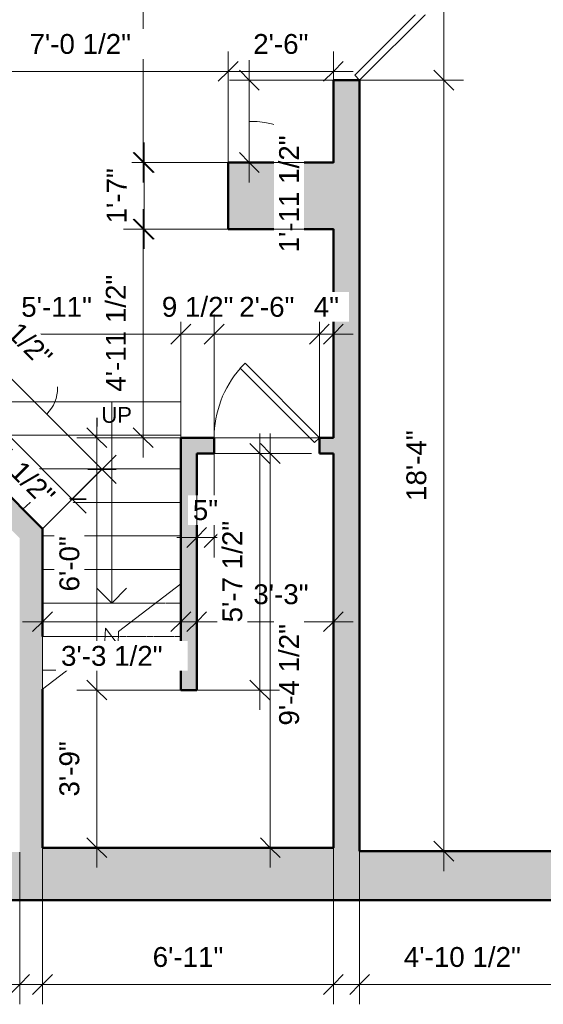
# Model space of a CAD drawing. Header units: inches. Extents: x -321 to 482, y -30 to 637.
# Tile 9 of 11: x 155 to 304, y -30 to 251. Entities that reach past the tile are written whole.
import ezdxf

# ---------------------------------------------------------------- set-up
doc = ezdxf.new("R2010")
doc.units = ezdxf.units.IN
doc.header["$MEASUREMENT"] = 0
doc.linetypes.add('Overhead', pattern=[0.15625, 0.09375, -0.0625])
for name, color, linetype, lineweight in [('A-ANNO-DIMS', 211, 'Continuous', 9), ('A-ANNO-DIMS-48', 211, 'Continuous', 9), ('A-DETL-THIN', 151, 'Continuous', 18), ('A-DOOR', 31, 'Continuous', 18), ('A-WALL', 113, 'Continuous', 18), ('A-WALL-PATT', 111, 'Continuous', 18), ('S-STRS', 31, 'Continuous', 18), ('S-STRS-MBND', 31, 'Overhead', 18), ('S-STRS-TEXT', 31, 'Continuous', 18)]:
    doc.layers.add(name, color=color, linetype=linetype, lineweight=lineweight)
doc.styles.add('Arial', font='arial.ttf', dxfattribs={"height": 4.5})
doc.styles.add('Arial_1', font='arial.ttf', dxfattribs={"height": 5.669291})
doc.dimstyles.new('Linear_-_3mm_Arial', dxfattribs={"dimscale": 12, "dimtxt": 5.784148, "dimasz": 0.472441, "dimexe": 0.472441, "dimexo": 0, "dimgap": 0.275591, "dimtad": 1, "dimrnd": 0.25, "dimzin": 3, "dimdsep": 46, "dimlunit": 4, "dimtxsty": 'Arial_1', "dimblk1": 'OBLIQUE', "dimblk2": 'OBLIQUE', "dimsah": 1, "dimcen": 0.09, "dimdle": 0.472441, "dimazin": 2, "dimtfac": 1, "dimtdec": 4, "dimtix": 1, "dimtmove": 0, "dimatfit": 3, "dimfxl": 1, "dimtvp": 1, "dimtfill": 1, "dimfrac": 2, "dimtolj": 1, "dimtzin": 0, "dimarcsym": 2})
doc.dimstyles.new('Linear_-_3mm_Arial_1', dxfattribs={"dimscale": 12, "dimtxt": 5.784148, "dimasz": 0.472441, "dimexe": 0.472441, "dimexo": 0, "dimgap": 0.275591, "dimtad": 1, "dimrnd": 0.25, "dimzin": 3, "dimdsep": 46, "dimlunit": 4, "dimtxsty": 'Arial_1', "dimblk1": 'OBLIQUE', "dimblk2": 'OBLIQUE', "dimsah": 1, "dimcen": 0.09, "dimdle": 0.472441, "dimazin": 2, "dimtfac": 1, "dimtdec": 4, "dimtix": 1, "dimtmove": 2, "dimatfit": 3, "dimfxl": 1, "dimtvp": 1, "dimtfill": 1, "dimfrac": 2, "dimtolj": 1, "dimtzin": 0, "dimarcsym": 2})
doc.dimstyles.new('Linear_-_3mm_Arial_2', dxfattribs={"dimscale": 12, "dimtxt": 5.784148, "dimasz": 0.472441, "dimexe": 0.472441, "dimexo": 0, "dimgap": 0.275591, "dimtad": 1, "dimrnd": 0.25, "dimzin": 3, "dimdsep": 46, "dimlunit": 4, "dimtxsty": 'Arial_1', "dimblk1": 'OBLIQUE', "dimblk2": 'OBLIQUE', "dimsah": 1, "dimcen": 0.09, "dimdle": 0.472441, "dimazin": 2, "dimtfac": 1, "dimtdec": 4, "dimtix": 1, "dimtmove": 1, "dimatfit": 3, "dimfxl": 1, "dimtvp": 1, "dimtfill": 1, "dimfrac": 2, "dimtolj": 1, "dimtzin": 0, "dimarcsym": 2})

# ---------------------------------------------------------------- blocks, each defined once
blk = doc.blocks.new('Door_2 - 4_-8_ X 6_-8_-440159-1-1st Floor Plan')
at = {"layer": 'A-DOOR', "lineweight": 35}
for p, q in [((-28, 3.75), (-8.2, 23.55)), ((-8.2, 23.55), (-6.79, 22.13)), ((8.2, 23.55), (6.79, 22.13)), ((28, 3.75), (8.2, 23.55)), ((-6.79, 22.13), (-26.59, 2.34)), ((6.79, 22.13), (26.59, 2.34)), ((-26.59, 2.34), (-28, 3.75)), ((26.59, 2.34), (28, 3.75))]:
    blk.add_line(p, q, dxfattribs=at)
at = {"layer": 'A-DOOR'}
for centre, start, end in [((-28, 3.75), 0, 45), ((28, 3.75), 135, 180)]:
    blk.add_arc(centre, 28, start, end, dxfattribs=at)
blk = doc.blocks.new('Door_1 - 2_-6_ X 6_-8_-440128-1-1st Floor Plan')
at = {"layer": 'A-DOOR', "lineweight": 35}
for p, q in [((-6.21, 23.46), (-7.63, 22.05)), ((15, 2.25), (-6.21, 23.46)), ((13.59, 0.84), (-7.63, 22.05)), ((15, 2.25), (13.59, 0.84))]:
    blk.add_line(p, q, dxfattribs=at)
at = {"layer": 'A-DOOR'}
blk.add_arc((15.07, 2.25), 30.07, 138.9055, 180, dxfattribs=at)
blk = doc.blocks.new('DIMBLOCK22-1-1st Floor Plan')
at = {"layer": 'A-ANNO-DIMS-48'}
for p, q in [((10, 13.75), (10, -29.67)), ((10, -24), (10, 13.75)), ((155, 13.75), (155, -29.67)), ((155, -24), (155, 13.75)), ((4.33, -24), (160.67, -24))]:
    blk.add_line(p, q, dxfattribs=at)
at = {"layer": 'A-ANNO-DIMS-48', "lineweight": 35}
for p, q in [((10, -24), (12.84, -21.17)), ((155, -24), (157.83, -21.17)), ((10, -24), (7.17, -26.83)), ((155, -24), (152.17, -26.83))]:
    blk.add_line(p, q, dxfattribs=at)
at = {"layer": 'A-ANNO-DIMS-48', "color": 0, "insert": (72.44, -13.33), "char_height": 5.669, "width": 24.1332, "attachment_point": 1, "line_spacing_factor": 0.941778, "style": 'Arial_1', "bg_fill": 3, "box_fill_scale": 1.25, "bg_fill_color": 256, "bg_fill_true_color": 13158600, "bg_fill_transparency": 0}
blk.add_mtext('12\'-1"', dxfattribs=at)
blk = doc.blocks.new('_Oblique')
at = {"color": 0, "linetype": 'ByBlock', "lineweight": -2}
blk.add_line((-0.5, -0.5), (0.5, 0.5), dxfattribs=at)
blk = doc.blocks.new('DIMBLOCK28-1-1st Floor Plan')
at = {"layer": 'A-ANNO-DIMS-48'}
for p, q in [((161.5, 15), (161.5, -29.67)), ((161.5, -24), (161.5, 15)), ((244.5, 15), (244.5, -29.67)), ((244.5, -24), (244.5, 15)), ((155.83, -24), (250.17, -24))]:
    blk.add_line(p, q, dxfattribs=at)
at = {"layer": 'A-ANNO-DIMS-48', "lineweight": 35}
for p, q in [((161.5, -24), (164.33, -21.17)), ((244.5, -24), (247.33, -21.17)), ((161.5, -24), (158.67, -26.83)), ((244.5, -24), (241.67, -26.83))]:
    blk.add_line(p, q, dxfattribs=at)
at = {"layer": 'A-ANNO-DIMS-48', "color": 0, "insert": (192.94, -13.33), "char_height": 5.669, "width": 24.1332, "attachment_point": 1, "line_spacing_factor": 0.941778, "style": 'Arial_1', "bg_fill": 3, "box_fill_scale": 1.25, "bg_fill_color": 256, "bg_fill_true_color": 13158600, "bg_fill_transparency": 0}
blk.add_mtext('6\'-11"', dxfattribs=at)
blk = doc.blocks.new('DIMBLOCK29-1-1st Floor Plan')
at = {"layer": 'A-ANNO-DIMS-48'}
for p, q in [((252, 14), (252, -29.67)), ((252, -24), (252, 14)), ((310.5, 0), (310.5, -29.67)), ((310.5, -24), (310.5, 0)), ((246.33, -24), (310.5, -24))]:
    blk.add_line(p, q, dxfattribs=at)
at = {"layer": 'A-ANNO-DIMS-48', "lineweight": 35}
for p, q in [((252, -24), (254.83, -21.17)), ((310.5, -24), (313.33, -21.17)), ((252, -24), (249.17, -26.83)), ((310.5, -24), (307.67, -26.83))]:
    blk.add_line(p, q, dxfattribs=at)
at = {"layer": 'A-ANNO-DIMS-48', "color": 0, "insert": (264.61, -13.33), "char_height": 5.669, "width": 39.9373, "attachment_point": 1, "line_spacing_factor": 0.941778, "style": 'Arial_1', "bg_fill": 3, "box_fill_scale": 1.25, "bg_fill_color": 256, "bg_fill_true_color": 13158600, "bg_fill_transparency": 0}
blk.add_mtext('4\'-10 1/2"', dxfattribs=at)
blk = doc.blocks.new('DIMBLOCK90-1-1st Floor Plan')
at = {"layer": 'A-ANNO-DIMS-48', "lineweight": 35}
for p, q in [((276, 290), (273.17, 292.83)), ((276, 290), (278.83, 287.17)), ((276, 234), (273.17, 236.83)), ((276, 234), (278.83, 231.17))]:
    blk.add_line(p, q, dxfattribs=at)
at = {"layer": 'A-ANNO-DIMS-48'}
for p, q in [((251.17, 290), (281.67, 290)), ((276, 290), (251.17, 290)), ((276, 290), (276, 234)), ((251.17, 234), (281.67, 234)), ((276, 234), (251.17, 234))]:
    blk.add_line(p, q, dxfattribs=at)
at = {"layer": 'A-ANNO-DIMS-48', "color": 0, "insert": (265.33, 254.12), "char_height": 5.669, "width": 18.9008, "attachment_point": 1, "rotation": 90, "line_spacing_factor": 0.941778, "style": 'Arial_1', "bg_fill": 3, "box_fill_scale": 1.25, "bg_fill_color": 256, "bg_fill_true_color": 13158600, "bg_fill_transparency": 0}
blk.add_mtext('4\'-8"', dxfattribs=at)
blk = doc.blocks.new('DIMBLOCK91-1-1st Floor Plan')
at = {"layer": 'A-ANNO-DIMS-48', "lineweight": 35}
for p, q in [((276, 234), (273.17, 236.83)), ((276, 234), (278.83, 231.17)), ((276, 14), (273.17, 16.83)), ((276, 14), (278.83, 11.17))]:
    blk.add_line(p, q, dxfattribs=at)
at = {"layer": 'A-ANNO-DIMS-48'}
for p, q in [((251.17, 234), (281.67, 234)), ((276, 234), (251.17, 234)), ((276, 234), (276, 8.33)), ((252.17, 14), (281.67, 14)), ((276, 14), (252.17, 14))]:
    blk.add_line(p, q, dxfattribs=at)
at = {"layer": 'A-ANNO-DIMS-48', "color": 0, "insert": (265.33, 113.94), "char_height": 5.669, "width": 24.1332, "attachment_point": 1, "rotation": 90, "line_spacing_factor": 0.941778, "style": 'Arial_1', "bg_fill": 3, "box_fill_scale": 1.25, "bg_fill_color": 256, "bg_fill_true_color": 13158600, "bg_fill_transparency": 0}
blk.add_mtext('18\'-4"', dxfattribs=at)
blk = doc.blocks.new('DIMBLOCK92-1-1st Floor Plan')
at = {"layer": 'A-ANNO-DIMS-48'}
for p, q in [((220.5, 239.67), (220.5, 204.83)), ((244.5, 234), (214.83, 234)), ((220.5, 234), (244.5, 234)), ((244.25, 210.5), (214.83, 210.5)), ((220.5, 210.5), (244.25, 210.5))]:
    blk.add_line(p, q, dxfattribs=at)
at = {"layer": 'A-ANNO-DIMS-48', "lineweight": 35}
for p, q in [((220.5, 234), (217.67, 236.83)), ((220.5, 234), (223.33, 231.17)), ((220.5, 210.5), (217.67, 213.33)), ((220.5, 210.5), (223.33, 207.67))]:
    blk.add_line(p, q, dxfattribs=at)
at = {"layer": 'A-ANNO-DIMS-48'}
blk.add_ellipse((220.5, 218.14), major_axis=(-11.43, 0), ratio=0.35982, start_param=3.141593, end_param=4.712389, dxfattribs=at)
at = {"layer": 'A-ANNO-DIMS-48', "color": 0, "insert": (229.02, 184.86), "char_height": 5.669, "width": 39.9373, "attachment_point": 1, "rotation": 90, "line_spacing_factor": 0.941778, "style": 'Arial_1', "bg_fill": 3, "box_fill_scale": 1.25, "bg_fill_color": 256, "bg_fill_true_color": 13158600, "bg_fill_transparency": 0}
blk.add_mtext('1\'-11 1/2"', dxfattribs=at)
blk = doc.blocks.new('DIMBLOCK93-1-1st Floor Plan')
at = {"layer": 'A-ANNO-DIMS-48'}
for p, q in [((190.25, 328.17), (190.25, 204.83)), ((243.46, 322.5), (184.58, 322.5)), ((190.25, 322.5), (243.46, 322.5)), ((244.74, 210.5), (184.58, 210.5)), ((190.25, 210.5), (244.74, 210.5))]:
    blk.add_line(p, q, dxfattribs=at)
at = {"layer": 'A-ANNO-DIMS-48', "lineweight": 35}
for p, q in [((190.25, 322.5), (187.42, 325.33)), ((190.25, 322.5), (193.08, 319.67)), ((190.25, 210.5), (187.42, 213.33)), ((190.25, 210.5), (193.08, 207.67))]:
    blk.add_line(p, q, dxfattribs=at)
at = {"layer": 'A-ANNO-DIMS-48', "color": 0, "insert": (179.58, 258.62), "char_height": 5.669, "width": 18.9008, "attachment_point": 1, "rotation": 90, "line_spacing_factor": 0.941778, "style": 'Arial_1', "bg_fill": 3, "box_fill_scale": 1.25, "bg_fill_color": 256, "bg_fill_true_color": 13158600, "bg_fill_transparency": 0}
blk.add_mtext('9\'-4"', dxfattribs=at)
blk = doc.blocks.new('DIMBLOCK94-1-1st Floor Plan')
at = {"layer": 'A-ANNO-DIMS-48'}
for p, q in [((190.25, 126.33), (190.25, 197.17)), ((244.74, 191.5), (184.58, 191.5)), ((190.25, 191.5), (244.74, 191.5)), ((243.87, 132), (184.58, 132)), ((190.25, 132), (243.87, 132))]:
    blk.add_line(p, q, dxfattribs=at)
at = {"layer": 'A-ANNO-DIMS-48', "lineweight": 35}
for p, q in [((190.25, 191.5), (187.42, 194.33)), ((190.25, 191.5), (193.08, 188.67)), ((190.25, 132), (187.42, 134.83)), ((190.25, 132), (193.08, 129.17))]:
    blk.add_line(p, q, dxfattribs=at)
at = {"layer": 'A-ANNO-DIMS-48', "color": 0, "insert": (179.58, 145.11), "char_height": 5.669, "width": 39.9373, "attachment_point": 1, "rotation": 90, "line_spacing_factor": 0.941778, "style": 'Arial_1', "bg_fill": 3, "box_fill_scale": 1.25, "bg_fill_color": 256, "bg_fill_true_color": 13158600, "bg_fill_transparency": 0}
blk.add_mtext('4\'-11 1/2"', dxfattribs=at)
blk = doc.blocks.new('DIMBLOCK97-1-1st Floor Plan')
at = {"layer": 'A-ANNO-DIMS-48'}
for p, q in [((130, 212.5), (130, 242.17)), ((214.5, 210.5), (214.5, 242.17)), ((130, 236.5), (214.5, 236.5)), ((130, 236.5), (130, 212.5)), ((214.5, 236.5), (214.5, 210.5))]:
    blk.add_line(p, q, dxfattribs=at)
at = {"layer": 'A-ANNO-DIMS-48', "lineweight": 35}
for p, q in [((130, 236.5), (132.83, 239.33)), ((214.5, 236.5), (217.33, 239.33)), ((130, 236.5), (127.17, 233.67)), ((214.5, 236.5), (211.67, 233.67))]:
    blk.add_line(p, q, dxfattribs=at)
at = {"layer": 'A-ANNO-DIMS-48', "color": 0, "insert": (157.79, 247.17), "char_height": 5.669, "width": 34.7049, "attachment_point": 1, "line_spacing_factor": 0.941778, "style": 'Arial_1', "bg_fill": 3, "box_fill_scale": 1.25, "bg_fill_color": 256, "bg_fill_true_color": 13158600, "bg_fill_transparency": 0}
blk.add_mtext('7\'-0 1/2"', dxfattribs=at)
blk = doc.blocks.new('DIMBLOCK98-1-1st Floor Plan')
at = {"layer": 'A-ANNO-DIMS-48'}
for p, q in [((214.5, 210.5), (214.5, 242.17)), ((244.5, 211.17), (244.5, 242.17)), ((214.5, 236.5), (250.17, 236.5)), ((214.5, 236.5), (214.5, 210.5)), ((244.5, 236.5), (244.5, 211.17))]:
    blk.add_line(p, q, dxfattribs=at)
at = {"layer": 'A-ANNO-DIMS-48', "lineweight": 35}
for p, q in [((214.5, 236.5), (217.33, 239.33)), ((244.5, 236.5), (247.33, 239.33)), ((214.5, 236.5), (211.67, 233.67)), ((244.5, 236.5), (241.67, 233.67))]:
    blk.add_line(p, q, dxfattribs=at)
at = {"layer": 'A-ANNO-DIMS-48', "color": 0, "insert": (221.62, 247.17), "char_height": 5.669, "width": 18.9008, "attachment_point": 1, "line_spacing_factor": 0.941778, "style": 'Arial_1', "bg_fill": 3, "box_fill_scale": 1.25, "bg_fill_color": 256, "bg_fill_true_color": 13158600, "bg_fill_transparency": 0}
blk.add_mtext('2\'-6"', dxfattribs=at)
blk = doc.blocks.new('DIMBLOCK99-1-1st Floor Plan')
at = {"layer": 'A-ANNO-DIMS-48'}
for p, q in [((190.5, 185.83), (190.5, 216.17)), ((214.5, 210.5), (184.83, 210.5)), ((190.5, 210.5), (214.5, 210.5)), ((214.5, 191.5), (184.83, 191.5)), ((190.5, 191.5), (214.5, 191.5))]:
    blk.add_line(p, q, dxfattribs=at)
at = {"layer": 'A-ANNO-DIMS-48', "lineweight": 35}
for p, q in [((190.5, 210.5), (187.67, 213.33)), ((190.5, 210.5), (193.33, 207.67)), ((190.5, 191.5), (187.67, 194.33)), ((190.5, 191.5), (193.33, 188.67))]:
    blk.add_line(p, q, dxfattribs=at)
at = {"layer": 'A-ANNO-DIMS-48', "color": 0, "insert": (179.83, 193.12), "char_height": 5.669, "width": 18.9008, "attachment_point": 1, "rotation": 90, "line_spacing_factor": 0.941778, "style": 'Arial_1', "bg_fill": 3, "box_fill_scale": 1.25, "bg_fill_color": 256, "bg_fill_true_color": 13158600, "bg_fill_transparency": 0}
blk.add_mtext('1\'-7"', dxfattribs=at)
blk = doc.blocks.new('DIMBLOCK108-1-1st Floor Plan')
at = {"layer": 'A-ANNO-DIMS-48'}
for p, q in [((130, 137.5), (130, 167.17)), ((201, 132), (201, 167.17)), ((124.33, 161.5), (206.67, 161.5)), ((130, 161.5), (130, 137.5)), ((201, 161.5), (201, 132))]:
    blk.add_line(p, q, dxfattribs=at)
at = {"layer": 'A-ANNO-DIMS-48', "lineweight": 35}
for p, q in [((130, 161.5), (132.83, 164.34)), ((201, 161.5), (203.83, 164.34)), ((130, 161.5), (127.17, 158.67)), ((201, 161.5), (198.17, 158.67))]:
    blk.add_line(p, q, dxfattribs=at)
at = {"layer": 'A-ANNO-DIMS-48', "color": 0, "insert": (155.44, 172.17), "char_height": 5.669, "width": 24.1332, "attachment_point": 1, "line_spacing_factor": 0.941778, "style": 'Arial_1', "bg_fill": 3, "box_fill_scale": 1.25, "bg_fill_color": 256, "bg_fill_true_color": 13158600, "bg_fill_transparency": 0}
blk.add_mtext('5\'-11"', dxfattribs=at)
blk = doc.blocks.new('DIMBLOCK109-1-1st Floor Plan')
at = {"layer": 'A-ANNO-DIMS-48'}
for p, q in [((201, 132), (201, 167.17)), ((210.5, 130.34), (210.5, 167.17)), ((195.33, 161.5), (210.5, 161.5)), ((201, 161.5), (201, 132)), ((210.5, 161.5), (210.5, 130.34))]:
    blk.add_line(p, q, dxfattribs=at)
at = {"layer": 'A-ANNO-DIMS-48', "lineweight": 35}
for p, q in [((201, 161.5), (203.83, 164.34)), ((210.5, 161.5), (213.33, 164.34)), ((201, 161.5), (198.17, 158.67)), ((210.5, 161.5), (207.67, 158.67))]:
    blk.add_line(p, q, dxfattribs=at)
at = {"layer": 'A-ANNO-DIMS-48', "color": 0, "insert": (195.56, 172.17), "char_height": 5.669, "width": 24.4536, "attachment_point": 1, "line_spacing_factor": 0.941778, "style": 'Arial_1', "bg_fill": 3, "box_fill_scale": 1.25, "bg_fill_color": 256, "bg_fill_true_color": 13158600, "bg_fill_transparency": 0}
blk.add_mtext('9 1/2"', dxfattribs=at)
blk = doc.blocks.new('DIMBLOCK110-1-1st Floor Plan')
at = {"layer": 'A-ANNO-DIMS-48'}
for p, q in [((210.5, 130.34), (210.5, 167.17)), ((240.5, 130.34), (240.5, 167.17)), ((210.5, 161.5), (240.5, 161.5)), ((210.5, 161.5), (210.5, 130.34)), ((240.5, 161.5), (240.5, 130.34))]:
    blk.add_line(p, q, dxfattribs=at)
at = {"layer": 'A-ANNO-DIMS-48', "lineweight": 35}
for p, q in [((210.5, 161.5), (213.33, 164.34)), ((240.5, 161.5), (243.33, 164.34)), ((210.5, 161.5), (207.67, 158.67)), ((240.5, 161.5), (237.67, 158.67))]:
    blk.add_line(p, q, dxfattribs=at)
at = {"layer": 'A-ANNO-DIMS-48', "color": 0, "insert": (217.62, 172.17), "char_height": 5.669, "width": 18.9008, "attachment_point": 1, "line_spacing_factor": 0.941778, "style": 'Arial_1', "bg_fill": 3, "box_fill_scale": 1.25, "bg_fill_color": 256, "bg_fill_true_color": 13158600, "bg_fill_transparency": 0}
blk.add_mtext('2\'-6"', dxfattribs=at)
blk = doc.blocks.new('DIMBLOCK111-1-1st Floor Plan')
at = {"layer": 'A-ANNO-DIMS-48'}
for p, q in [((240.5, 130.34), (240.5, 167.17)), ((244.5, 132.1), (244.5, 167.17)), ((240.5, 161.5), (250.17, 161.5)), ((240.5, 161.5), (240.5, 130.34)), ((244.5, 161.5), (244.5, 132.1))]:
    blk.add_line(p, q, dxfattribs=at)
at = {"layer": 'A-ANNO-DIMS-48', "lineweight": 35}
for p, q in [((240.5, 161.5), (243.33, 164.34)), ((244.5, 161.5), (247.33, 164.34)), ((240.5, 161.5), (237.67, 158.67)), ((244.5, 161.5), (241.67, 158.67))]:
    blk.add_line(p, q, dxfattribs=at)
at = {"layer": 'A-ANNO-DIMS-48', "color": 0, "insert": (238.9, 172.17), "char_height": 5.669, "width": 8.6495, "attachment_point": 1, "line_spacing_factor": 0.941778, "style": 'Arial_1', "bg_fill": 3, "box_fill_scale": 1.25, "bg_fill_color": 256, "bg_fill_true_color": 13158600, "bg_fill_transparency": 0}
blk.add_mtext('4"', dxfattribs=at)
blk = doc.blocks.new('DIMBLOCK112-1-1st Floor Plan')
at = {"layer": 'A-ANNO-DIMS-48'}
for p, q in [((177, 137.67), (177, 60)), ((201, 132), (171.33, 132)), ((177, 132), (201, 132)), ((201, 60), (171.33, 60)), ((177, 60), (201, 60))]:
    blk.add_line(p, q, dxfattribs=at)
at = {"layer": 'A-ANNO-DIMS-48', "lineweight": 35}
for p, q in [((177, 132), (174.17, 134.83)), ((177, 132), (179.83, 129.17)), ((177, 60), (174.17, 62.83)), ((177, 60), (179.83, 57.17))]:
    blk.add_line(p, q, dxfattribs=at)
at = {"layer": 'A-ANNO-DIMS-48', "color": 0, "insert": (166.33, 88.12), "char_height": 5.669, "width": 18.9008, "attachment_point": 1, "rotation": 90, "line_spacing_factor": 0.941778, "style": 'Arial_1', "bg_fill": 3, "box_fill_scale": 1.25, "bg_fill_color": 256, "bg_fill_true_color": 13158600, "bg_fill_transparency": 0}
blk.add_mtext('6\'-0"', dxfattribs=at)
blk = doc.blocks.new('DIMBLOCK113-1-1st Floor Plan')
at = {"layer": 'A-ANNO-DIMS-48', "lineweight": 35}
for p, q in [((177, 60), (174.17, 62.83)), ((177, 60), (179.83, 57.17)), ((177, 15), (174.17, 17.83)), ((177, 15), (179.83, 12.17))]:
    blk.add_line(p, q, dxfattribs=at)
at = {"layer": 'A-ANNO-DIMS-48'}
for p, q in [((201, 60), (171.33, 60)), ((177, 60), (177, 9.33)), ((177, 60), (201, 60)), ((200.75, 15), (171.33, 15)), ((177, 15), (200.75, 15))]:
    blk.add_line(p, q, dxfattribs=at)
at = {"layer": 'A-ANNO-DIMS-48', "color": 0, "insert": (166.33, 29.62), "char_height": 5.669, "width": 18.9008, "attachment_point": 1, "rotation": 90, "line_spacing_factor": 0.941778, "style": 'Arial_1', "bg_fill": 3, "box_fill_scale": 1.25, "bg_fill_color": 256, "bg_fill_true_color": 13158600, "bg_fill_transparency": 0}
blk.add_mtext('3\'-9"', dxfattribs=at)
blk = doc.blocks.new('DIMBLOCK114-1-1st Floor Plan')
at = {"layer": 'A-ANNO-DIMS-48'}
for p, q in [((205.5, 127.25), (205.5, 97.83)), ((205.5, 103.5), (205.5, 127.25)), ((210.5, 127.5), (210.5, 97.83)), ((210.5, 103.5), (210.5, 127.5)), ((199.83, 103.5), (216.17, 103.5))]:
    blk.add_line(p, q, dxfattribs=at)
at = {"layer": 'A-ANNO-DIMS-48', "lineweight": 35}
for p, q in [((205.5, 103.5), (208.33, 106.33)), ((210.5, 103.5), (213.33, 106.33)), ((205.5, 103.5), (202.67, 100.67)), ((210.5, 103.5), (207.67, 100.67))]:
    blk.add_line(p, q, dxfattribs=at)
at = {"layer": 'A-ANNO-DIMS-48', "color": 0, "insert": (204.4, 114.17), "char_height": 5.669, "width": 8.6495, "attachment_point": 1, "line_spacing_factor": 0.941778, "style": 'Arial_1', "bg_fill": 3, "box_fill_scale": 1.25, "bg_fill_color": 256, "bg_fill_true_color": 13158600, "bg_fill_transparency": 0}
blk.add_mtext('5"', dxfattribs=at)
blk = doc.blocks.new('DIMBLOCK115-1-1st Floor Plan')
at = {"layer": 'A-ANNO-DIMS-48'}
for p, q in [((205.5, 126.9), (205.5, 73.83)), ((205.5, 79.5), (205.5, 126.9)), ((244.5, 126.9), (244.5, 73.83)), ((244.5, 79.5), (244.5, 126.9)), ((250.17, 79.5), (199.83, 79.5))]:
    blk.add_line(p, q, dxfattribs=at)
at = {"layer": 'A-ANNO-DIMS-48', "lineweight": 35}
for p, q in [((205.5, 79.5), (208.33, 82.33)), ((244.5, 79.5), (247.33, 82.33)), ((205.5, 79.5), (202.67, 76.67)), ((244.5, 79.5), (241.67, 76.67))]:
    blk.add_line(p, q, dxfattribs=at)
at = {"layer": 'A-ANNO-DIMS-48', "color": 0, "insert": (221.66, 90.17), "char_height": 5.669, "width": 18.9008, "attachment_point": 1, "line_spacing_factor": 0.941778, "style": 'Arial_1', "bg_fill": 3, "box_fill_scale": 1.25, "bg_fill_color": 256, "bg_fill_true_color": 13158600, "bg_fill_transparency": 0}
blk.add_mtext('3\'-3"', dxfattribs=at)
blk = doc.blocks.new('DIMBLOCK117-1-1st Floor Plan')
at = {"layer": 'A-ANNO-DIMS-48'}
for p, q in [((226.5, 133.17), (226.5, 9.33)), ((238.25, 127.5), (220.83, 127.5)), ((226.5, 127.5), (238.25, 127.5)), ((238.25, 15), (220.83, 15)), ((226.5, 15), (238.25, 15))]:
    blk.add_line(p, q, dxfattribs=at)
at = {"layer": 'A-ANNO-DIMS-48', "lineweight": 35}
for p, q in [((226.5, 127.5), (223.67, 130.33)), ((226.5, 127.5), (229.33, 124.67)), ((226.5, 15), (223.67, 17.83)), ((226.5, 15), (229.33, 12.17))]:
    blk.add_line(p, q, dxfattribs=at)
at = {"layer": 'A-ANNO-DIMS-48', "color": 0, "insert": (229.02, 49.86), "char_height": 5.669, "width": 34.7049, "attachment_point": 1, "rotation": 90, "line_spacing_factor": 0.941778, "style": 'Arial_1', "bg_fill": 3, "box_fill_scale": 1.25, "bg_fill_color": 256, "bg_fill_true_color": 13158600, "bg_fill_transparency": 0}
blk.add_mtext('9\'-4 1/2"', dxfattribs=at)
blk = doc.blocks.new('DIMBLOCK122-1-1st Floor Plan')
at = {"layer": 'A-ANNO-DIMS-48'}
for p, q in [((135.15, 132.7), (147.47, 145.02)), ((143.46, 141.01), (135.15, 132.7)), ((173.99, 110.48), (143.46, 141.01)), ((161.5, 106), (173.99, 118.49)), ((169.99, 114.49), (161.5, 106))]:
    blk.add_line(p, q, dxfattribs=at)
at = {"layer": 'A-ANNO-DIMS-48', "lineweight": 35}
for p, q in [((143.46, 141.01), (139.45, 141.01)), ((143.46, 141.01), (147.47, 141.01)), ((169.99, 114.49), (165.98, 114.49)), ((169.99, 114.49), (173.99, 114.49))]:
    blk.add_line(p, q, dxfattribs=at)
at = {"layer": 'A-ANNO-DIMS-48', "color": 0, "insert": (145.11, 136.59), "char_height": 5.669, "width": 34.7049, "attachment_point": 1, "rotation": 315, "line_spacing_factor": 0.941778, "style": 'Arial_1', "bg_fill": 3, "box_fill_scale": 1.25, "bg_fill_color": 256, "bg_fill_true_color": 13158600, "bg_fill_transparency": 0}
blk.add_mtext('3\'-1 1/2"', dxfattribs=at)
blk = doc.blocks.new('DIMBLOCK124-1-1st Floor Plan')
at = {"layer": 'A-ANNO-DIMS-48'}
for p, q in [((130, 137.5), (150.98, 158.48)), ((142.96, 158.48), (182.48, 118.96)), ((146.97, 154.47), (130, 137.5)), ((161.5, 106), (182.48, 126.98)), ((178.47, 122.97), (161.5, 106))]:
    blk.add_line(p, q, dxfattribs=at)
at = {"layer": 'A-ANNO-DIMS-48', "lineweight": 35}
for p, q in [((146.97, 154.47), (142.96, 154.47)), ((146.97, 154.47), (150.98, 154.47)), ((178.47, 122.97), (174.46, 122.97)), ((178.47, 122.97), (182.48, 122.97))]:
    blk.add_line(p, q, dxfattribs=at)
at = {"layer": 'A-ANNO-DIMS-48'}
blk.add_ellipse((155.25, 146.19), major_axis=(7.49, 7.49), ratio=0.997352, start_param=4.712389, end_param=6.283185, dxfattribs=at)
at = {"layer": 'A-ANNO-DIMS-48', "color": 0, "insert": (144.35, 176.2), "char_height": 5.669, "width": 34.7049, "attachment_point": 1, "rotation": 315, "line_spacing_factor": 0.941778, "style": 'Arial_1', "bg_fill": 3, "box_fill_scale": 1.25, "bg_fill_color": 256, "bg_fill_true_color": 13158600, "bg_fill_transparency": 0}
blk.add_mtext('3\'-8 1/2"', dxfattribs=at)
blk = doc.blocks.new('DIMBLOCK126-1-1st Floor Plan')
at = {"layer": 'A-ANNO-DIMS-48'}
for p, q in [((161.5, 106.38), (161.5, 73.83)), ((161.5, 79.5), (161.5, 106.38)), ((201, 106.38), (201, 73.83)), ((201, 79.5), (201, 106.38)), ((155.83, 79.5), (206.67, 79.5))]:
    blk.add_line(p, q, dxfattribs=at)
at = {"layer": 'A-ANNO-DIMS-48', "lineweight": 35}
for p, q in [((161.5, 79.5), (164.33, 82.33)), ((201, 79.5), (203.83, 82.33)), ((161.5, 79.5), (158.67, 76.67)), ((201, 79.5), (198.17, 76.67))]:
    blk.add_line(p, q, dxfattribs=at)
at = {"layer": 'A-ANNO-DIMS-48', "color": 0, "insert": (166.79, 72.58), "char_height": 5.669, "width": 34.7049, "attachment_point": 1, "line_spacing_factor": 0.941778, "style": 'Arial_1', "bg_fill": 3, "box_fill_scale": 1.25, "bg_fill_color": 256, "bg_fill_true_color": 13158600, "bg_fill_transparency": 0}
blk.add_mtext('3\'-3 1/2"', dxfattribs=at)
blk = doc.blocks.new('DIMBLOCK127-1-1st Floor Plan')
at = {"layer": 'A-ANNO-DIMS-48'}
for p, q in [((223.5, 54.33), (223.5, 133.17)), ((209.92, 127.5), (229.17, 127.5)), ((223.5, 127.5), (209.92, 127.5)), ((205.5, 60), (229.17, 60)), ((223.5, 60), (205.5, 60))]:
    blk.add_line(p, q, dxfattribs=at)
at = {"layer": 'A-ANNO-DIMS-48', "lineweight": 35}
for p, q in [((223.5, 127.5), (220.67, 130.33)), ((223.5, 127.5), (226.33, 124.67)), ((223.5, 60), (220.67, 62.83)), ((223.5, 60), (226.33, 57.17))]:
    blk.add_line(p, q, dxfattribs=at)
at = {"layer": 'A-ANNO-DIMS-48', "color": 0, "insert": (212.83, 79.29), "char_height": 5.669, "width": 34.7049, "attachment_point": 1, "rotation": 90, "line_spacing_factor": 0.941778, "style": 'Arial_1', "bg_fill": 3, "box_fill_scale": 1.25, "bg_fill_color": 256, "bg_fill_true_color": 13158600, "bg_fill_transparency": 0}
blk.add_mtext('5\'-7 1/2"', dxfattribs=at)

msp = doc.modelspace()

# ---------------------------------------------------------------- hatches: boundary and pattern name
at = {"layer": 'A-WALL-PATT'}
h = msp.add_hatch(color=256, dxfattribs=at)
h.paths.add_polyline_path([(252, 15), (252, 234), (244.5, 234), (244.5, 15)])
h.paths.add_polyline_path([(244.5, 290), (252, 290), (252, 322.5), (244.5, 322.5), (244.5, 304.018)])
for points in [[(244.5, 191.5), (244.5, 210.5), (214.5, 210.5), (214.5, 191.5)], [(155, 103.308), (155, 112.5), (130, 137.5), (120.807, 137.5), (138.807, 119.5)], [(201, 60), (205.5, 60), (205.5, 127.5), (201, 127.5), (201, 120.462)], [(158.25, 13.75), (158.25, 15), (161.5, 15), (161.5, 106), (155, 112.5), (155, 13.75)], [(252, 0), (252, 15), (158.25, 15), (158.25, 0), (190.174, 0)], [(158.25, 0), (158.25, 13.75), (0.001, 13.75), (0.001, 0), (79.607, 0)]]:
    msp.add_hatch(color=256, dxfattribs=at).paths.add_polyline_path(points)
h = msp.add_hatch(color=256, dxfattribs=at)
h.paths.add_polyline_path([(244.5, 127.5), (244.5, 132), (240.5, 132), (240.5, 127.5)])
h.paths.add_polyline_path([(210.5, 127.5), (210.5, 132), (201, 132), (201, 127.5), (205.5, 127.5)])
h = msp.add_hatch(color=256, dxfattribs=at)
h.paths.add_polyline_path([(300.741, 0), (310.5, 0), (310.5, 14), (252, 14), (252, 0)])
h.paths.add_polyline_path([(415.5, 0), (415.5, 14), (354.5, 14), (354.5, 0)])

# ---------------------------------------------------------------- linework, layer by layer
at = {"layer": 'A-DETL-THIN'}
for q in [(177.007, 89.064), (185.493, 89.064)]:
    msp.add_line((181.25, 84.821), q, dxfattribs=at)
at = {"layer": 'A-WALL', "lineweight": 50}
for p, q in [((252, 234), (244.5, 234)), ((244.5, 234), (244.5, 210.5)), ((252, 14), (252, 234)), ((244.5, 210.5), (214.5, 210.5)), ((214.5, 210.5), (214.5, 191.5)), ((214.5, 191.5), (244.5, 191.5)), ((244.5, 191.5), (244.5, 132)), ((161.5, 106), (130, 137.5)), ((210.5, 132), (201, 132)), ((201, 132), (201, 60)), ((210.5, 127.5), (210.5, 132)), ((244.5, 132), (240.5, 132)), ((240.5, 132), (240.5, 127.5)), ((205.5, 127.5), (210.5, 127.5)), ((205.5, 60), (205.5, 127.5)), ((240.5, 127.5), (244.5, 127.5)), ((244.5, 127.5), (244.5, 15)), ((161.5, 75.25), (161.5, 106)), ((161.5, 15), (161.5, 60.25)), ((201, 60), (205.5, 60)), ((244.5, 15), (161.5, 15)), ((310.5, 14), (252, 14)), ((0.001, 0), (310.5, 0))]:
    msp.add_line(p, q, dxfattribs=at)
at = {"layer": 'S-STRS'}
for p, q in [((144.701, 142.25), (201, 142.25)), ((201, 142.25), (201, 132)), ((149.137, 132.679), (201, 132.679)), ((153.572, 123.107), (201, 123.107)), ((155.863, 111.637), (158, 113.536)), ((158, 113.536), (201, 113.536)), ((161.5, 103.964), (201, 103.964)), ((161.5, 94.393), (201, 94.393)), ((201, 90.25), (183.161, 76.702)), ((161.5, 84.821), (193.852, 84.821)), ((161.5, 81.747), (161.5, 60.25)), ((179.436, 77.639), (179.339, 73.798)), ((183.064, 72.861), (179.436, 77.639)), ((183.161, 76.702), (183.064, 72.861)), ((161.5, 75.25), (179.375, 75.25)), ((179.339, 73.798), (161.5, 60.25)), ((181.25, 75.25), (183.125, 75.25)), ((161.5, 65.679), (168.648, 65.679))]:
    msp.add_line(p, q, dxfattribs=at)
at = {"layer": 'S-STRS-MBND'}
for p, q in [((201, 90.25), (201, 60)), ((193.852, 84.821), (201, 84.821)), ((179.375, 75.25), (181.25, 75.25)), ((183.125, 75.25), (201, 75.25)), ((168.648, 65.679), (201, 65.679)), ((161.5, 60.25), (161.5, 15)), ((201, 60), (205.5, 60))]:
    msp.add_line(p, q, dxfattribs=at)

# ---------------------------------------------------------------- block references
at = {"layer": 'A-DOOR', "lineweight": 35, "rotation": 269.9999999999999}
msp.add_blockref('Door_2 - 4_-8_ X 6_-8_-440159-1-1st Floor Plan', (248.25, 262), dxfattribs=at)
at = {"layer": 'A-DOOR', "lineweight": 35}
msp.add_blockref('Door_1 - 2_-6_ X 6_-8_-440128-1-1st Floor Plan', (225.5, 129.75), dxfattribs=at)

# ---------------------------------------------------------------- texts
at = {"layer": 'S-STRS-TEXT', "insert": (178.307, 140.748), "char_height": 4.5, "width": 10.42548, "attachment_point": 1, "line_spacing_factor": 0.941778, "style": 'Arial', "bg_fill": 3, "box_fill_scale": 1.25, "bg_fill_color": 256, "bg_fill_true_color": 13158600, "bg_fill_transparency": 0}
msp.add_mtext('UP', dxfattribs=at)

# ---------------------------------------------------------------- next in the draw order: linework, layer by layer
at = {"layer": 'A-DETL-THIN'}
msp.add_line((181.25, 142.25), (181.25, 84.821), dxfattribs=at)

# ---------------------------------------------------------------- next in the draw order: dimensions: what is measured, and where the dimension line sits
at = {"layer": 'A-ANNO-DIMS'}
dim = msp.add_linear_dim(base=(276, 234), p1=(251.168, 290), p2=(251.168, 234), angle=90, dimstyle='Linear_-_3mm_Arial', override={"dimpost": '<>', "dimfxl": 56}, dxfattribs=at)
dim.commit()
dim.dimension.update_dxf_attribs({"geometry": 'DIMBLOCK90-1-1st Floor Plan', "text_midpoint": (269.798, 262)})
dim = msp.add_linear_dim(base=(220.5, 210.5), p1=(244.5, 234), p2=(244.25, 210.5), angle=90, dimstyle='Linear_-_3mm_Arial_2', override={"dimpost": '<>', "dimfxl": 23.50133}, dxfattribs=at)
dim.commit()
dim.dimension.update_dxf_attribs({"geometry": 'DIMBLOCK92-1-1st Floor Plan', "text_midpoint": (232.797, 204.825), "dimtype": 160, "text_rotation": 90})
dim = msp.add_linear_dim(base=(155, -24), p1=(10.001, 13.75), p2=(155, 13.75), dimstyle='Linear_-_3mm_Arial', override={"dimpost": '<>', "dimfxl": 144.999294}, dxfattribs=at)
dim.commit()
dim.dimension.update_dxf_attribs({"geometry": 'DIMBLOCK22-1-1st Floor Plan', "text_midpoint": (82.5, -17.847)})

# ---------------------------------------------------------------- next in the draw order: dimensions: what is measured, and where the dimension line sits
for base, p1, p2, override, picture, middle in [((190.25, 210.5), (243.462, 322.5), (244.741, 210.5), {"dimpost": '<>', "dimfxl": 112.007308}, 'DIMBLOCK93-1-1st Floor Plan', (184.048, 266.5)), ((190.25, 191.5), (243.867, 132), (244.741, 191.5), {"dimpost": '<>', "dimfxl": 59.506416}, 'DIMBLOCK94-1-1st Floor Plan', (184.012, 161.75))]:
    dim = msp.add_linear_dim(base=base, p1=p1, p2=p2, angle=90, dimstyle='Linear_-_3mm_Arial', override=override, dxfattribs=at)
    dim.commit()
    dim.dimension.update_dxf_attribs({"geometry": picture, "text_midpoint": middle})
dim = msp.add_linear_dim(base=(244.5, -24), p1=(161.5, 15), p2=(244.5, 15), dimstyle='Linear_-_3mm_Arial', override={"dimpost": '<>', "dimfxl": 83.000013}, dxfattribs=at)
dim.commit()
dim.dimension.update_dxf_attribs({"geometry": 'DIMBLOCK28-1-1st Floor Plan', "text_midpoint": (203, -17.798)})

# ---------------------------------------------------------------- next in the draw order: dimensions: what is measured, and where the dimension line sits
for base, p1, p2, override, picture, middle in [((214.5, 236.5), (130, 212.5), (214.5, 210.5), {"dimpost": '<>', "dimfxl": 84.523665}, 'DIMBLOCK97-1-1st Floor Plan', (172.25, 242.738)), ((201, 161.501), (130, 137.5), (201, 132), {"dimpost": '<>', "dimfxl": 71.212905}, 'DIMBLOCK108-1-1st Floor Plan', (165.5, 167.702)), ((310.5, -24), (252, 14), (310.5, 0), {"dimpost": '<>', "dimfxl": 60.151891}, 'DIMBLOCK29-1-1st Floor Plan', (281.25, -17.762))]:
    dim = msp.add_linear_dim(base=base, p1=p1, p2=p2, dimstyle='Linear_-_3mm_Arial', override=override, dxfattribs=at)
    dim.commit()
    dim.dimension.update_dxf_attribs({"geometry": picture, "text_midpoint": middle})

# ---------------------------------------------------------------- next in the draw order: dimensions: what is measured, and where the dimension line sits
dim = msp.add_linear_dim(base=(276, 14), p1=(251.168, 234), p2=(252.167, 14), angle=90, dimstyle='Linear_-_3mm_Arial', override={"dimpost": '<>', "dimfxl": 220.002268}, dxfattribs=at)
dim.commit()
dim.dimension.update_dxf_attribs({"geometry": 'DIMBLOCK91-1-1st Floor Plan', "text_midpoint": (269.798, 124)})
dim = msp.add_linear_dim(base=(210.5, 161.501), p1=(201, 132), p2=(210.5, 130.34), dimstyle='Linear_-_3mm_Arial', override={"dimpost": '<>', "dimfxl": 9.643993}, dxfattribs=at)
dim.commit()
dim.dimension.update_dxf_attribs({"geometry": 'DIMBLOCK109-1-1st Floor Plan', "text_midpoint": (205.75, 167.739)})

# ---------------------------------------------------------------- next in the draw order: dimensions: what is measured, and where the dimension line sits
for base, p1, p2, override, picture, middle in [((244.5, 236.5), (214.5, 210.5), (244.5, 211.173), {"dimpost": '<>', "dimfxl": 30.007542}, 'DIMBLOCK98-1-1st Floor Plan', (229.5, 242.702)), ((240.5, 161.501), (210.5, 130.34), (240.5, 130.34), {"dimpost": '<>', "dimfxl": 30}, 'DIMBLOCK110-1-1st Floor Plan', (225.5, 167.702))]:
    dim = msp.add_linear_dim(base=base, p1=p1, p2=p2, dimstyle='Linear_-_3mm_Arial', override=override, dxfattribs=at)
    dim.commit()
    dim.dimension.update_dxf_attribs({"geometry": picture, "text_midpoint": middle})
dim = msp.add_linear_dim(base=(177, 60), p1=(201, 132), p2=(201, 60), angle=90, dimstyle='Linear_-_3mm_Arial', override={"dimpost": '<>', "dimfxl": 72}, dxfattribs=at)
dim.commit()
dim.dimension.update_dxf_attribs({"geometry": 'DIMBLOCK112-1-1st Floor Plan', "text_midpoint": (170.798, 96)})

# ---------------------------------------------------------------- next in the draw order: dimensions: what is measured, and where the dimension line sits
for base, p1, p2, override, picture, middle in [((190.5, 210.5), (214.5, 191.5), (214.5, 210.5), {"dimpost": '<>', "dimfxl": 19}, 'DIMBLOCK99-1-1st Floor Plan', (184.347, 201)), ((177, 15), (201, 60), (200.75, 15), {"dimpost": '<>', "dimfxl": 45.000694}, 'DIMBLOCK113-1-1st Floor Plan', (170.796, 37.5))]:
    dim = msp.add_linear_dim(base=base, p1=p1, p2=p2, angle=90, dimstyle='Linear_-_3mm_Arial', override=override, dxfattribs=at)
    dim.commit()
    dim.dimension.update_dxf_attribs({"geometry": picture, "text_midpoint": middle})
for base, p1, p2, override, picture, middle in [((244.5, 161.501), (240.5, 130.34), (244.5, 132.096), {"dimpost": '<>', "dimfxl": 4.368638}, 'DIMBLOCK111-1-1st Floor Plan', (242.5, 167.642)), ((210.5, 103.5), (205.5, 127.25), (210.5, 127.5), {"dimpost": '<>', "dimfxl": 5.006246}, 'DIMBLOCK114-1-1st Floor Plan', (208, 109.69))]:
    dim = msp.add_linear_dim(base=base, p1=p1, p2=p2, dimstyle='Linear_-_3mm_Arial', override=override, dxfattribs=at)
    dim.commit()
    dim.dimension.update_dxf_attribs({"geometry": picture, "text_midpoint": middle})
dim = msp.add_linear_dim(base=(143.461, 141.01), p1=(161.5, 106), p2=(135.152, 132.701), angle=315, dimstyle='Linear_-_3mm_Arial_1', override={"dimpost": '<>', "dimfxl": 37.512043}, dxfattribs=at)
dim.commit()
dim.dimension.update_dxf_attribs({"geometry": 'DIMBLOCK122-1-1st Floor Plan', "text_midpoint": (154.71, 121.644), "dimtype": 160, "text_rotation": 315})

# ---------------------------------------------------------------- next in the draw order: dimensions: what is measured, and where the dimension line sits
dim = msp.add_linear_dim(base=(178.471, 122.971), p1=(130, 137.5), p2=(161.5, 106), angle=315, dimstyle='Linear_-_3mm_Arial_2', override={"dimpost": '<>', "dimfxl": 44.547966}, dxfattribs=at)
dim.commit()
dim.dimension.update_dxf_attribs({"geometry": 'DIMBLOCK124-1-1st Floor Plan', "text_midpoint": (153.946, 161.253), "dimtype": 160, "text_rotation": 315})
dim = msp.add_linear_dim(base=(205.5, 79.5), p1=(244.5, 126.897), p2=(205.5, 126.897), dimstyle='Linear_-_3mm_Arial_1', override={"dimpost": '<>', "dimfxl": 39}, dxfattribs=at)
dim.commit()
dim.dimension.update_dxf_attribs({"geometry": 'DIMBLOCK115-1-1st Floor Plan', "text_midpoint": (231.114, 86.388), "dimtype": 160})

# ---------------------------------------------------------------- next in the draw order: dimensions: what is measured, and where the dimension line sits
dim = msp.add_linear_dim(base=(226.5, 15), p1=(238.25, 127.5), p2=(238.25, 15), angle=90, dimstyle='Linear_-_3mm_Arial_1', override={"dimpost": '<>', "dimfxl": 112.5}, dxfattribs=at)
dim.commit()
dim.dimension.update_dxf_attribs({"geometry": 'DIMBLOCK117-1-1st Floor Plan', "text_midpoint": (232.797, 67.215), "dimtype": 160, "text_rotation": 90})
dim = msp.add_linear_dim(base=(201, 79.5), p1=(161.5, 106.381), p2=(201, 106.381), dimstyle='Linear_-_3mm_Arial_1', override={"dimpost": '<>', "dimfxl": 39.500013}, dxfattribs=at)
dim.commit()
dim.dimension.update_dxf_attribs({"geometry": 'DIMBLOCK126-1-1st Floor Plan', "text_midpoint": (184.142, 68.801), "dimtype": 160})

# ---------------------------------------------------------------- next in the draw order: dimensions: what is measured, and where the dimension line sits
dim = msp.add_linear_dim(base=(223.5, 127.5), p1=(205.5, 60), p2=(209.922, 127.5), angle=90, dimstyle='Linear_-_3mm_Arial', override={"dimpost": '<>', "dimfxl": 67.644696}, dxfattribs=at)
dim.commit()
dim.dimension.update_dxf_attribs({"geometry": 'DIMBLOCK127-1-1st Floor Plan', "text_midpoint": (217.262, 93.75)})

doc.saveas('drawing.dxf')
